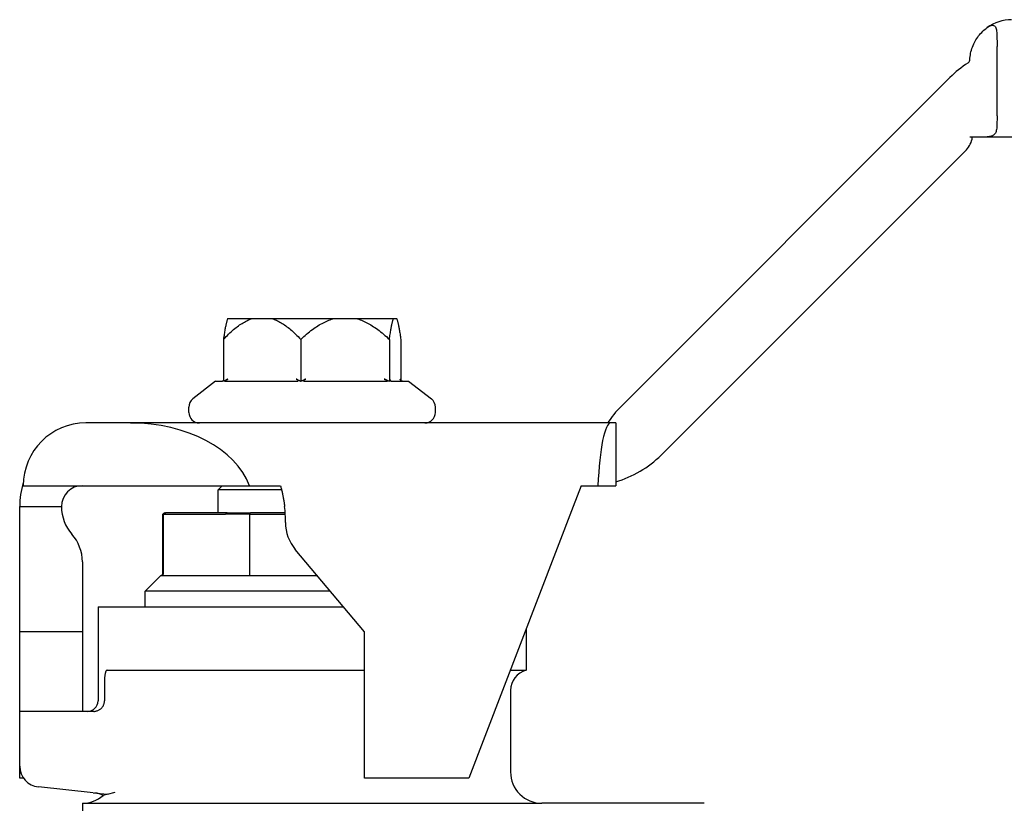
# Model space of a CAD drawing. Header units: millimetres. Extents: x 267 to 474, y 94 to 363.
# Tile 3 of 11: x 286 to 333, y 235 to 272. Entities that reach past the tile are written whole.
import ezdxf

# ---------------------------------------------------------------- set-up
doc = ezdxf.new("R2010")
doc.units = ezdxf.units.MM
doc.layers.add('DETAIL', color=2, linetype='Continuous')

msp = doc.modelspace()

# ---------------------------------------------------------------- linework, layer by layer
at = {"layer": 'DETAIL'}
for p, q in [((332.881, 267.899), (332.881, 271.213)), ((314.886, 253.993), (330.628, 269.735)), ((331.581, 266.899), (332.411, 266.899)), ((331.703, 266.899), (331.698, 266.858)), ((332.411, 266.899), (380.81, 266.899)), ((331.413, 266.277), (316.8, 251.664)), ((296.052, 258.199), (297.236, 258.199)), ((297.236, 258.199), (298.161, 258.199)), ((298.161, 258.199), (301.14, 258.199)), ((301.14, 258.199), (302.201, 258.199)), ((302.201, 258.199), (303.997, 258.199)), ((303.997, 258.199), (304.133, 258.199)), ((295.848, 257.199), (295.848, 255.2)), ((299.548, 257.199), (299.548, 255.2)), ((303.792, 257.199), (303.792, 255.2)), ((304.337, 257.199), (304.337, 255.243)), ((295.473, 255.199), (294.385, 254.349)), ((295.473, 255.199), (295.77, 255.199)), ((295.932, 255.199), (299.344, 255.199)), ((299.753, 255.199), (303.667, 255.199)), ((303.913, 255.199), (304.713, 255.199)), ((304.713, 255.199), (305.8, 254.349)), ((294.193, 253.699), (294.193, 253.955)), ((305.993, 253.699), (305.993, 253.955)), ((291.405, 253.199), (289.26, 253.199)), ((314.39, 253.199), (291.405, 253.199)), ((314.628, 253.199), (314.39, 253.199)), ((314.628, 253.199), (314.628, 250.389)), ((314.628, 250.389), (314.628, 250.199)), ((286.26, 250.199), (297.099, 250.199)), ((295.793, 250.199), (295.593, 249.999)), ((298.632, 249.999), (295.593, 249.999)), ((295.593, 248.899), (295.593, 249.999)), ((297.099, 250.199), (298.579, 250.199)), ((312.967, 250.199), (312.583, 249.199)), ((312.967, 250.199), (313.777, 250.199)), ((313.777, 250.199), (314.628, 250.199)), ((286.093, 243.199), (286.093, 249.199)), ((286.093, 249.199), (288.093, 249.199)), ((293.043, 248.899), (292.943, 248.842)), ((292.974, 248.842), (293.072, 248.899)), ((293.043, 248.899), (293.072, 248.899)), ((296.028, 248.899), (293.072, 248.899)), ((296.028, 248.899), (297.136, 248.899)), ((298.803, 248.899), (297.136, 248.899)), ((312.583, 249.199), (307.593, 236.199)), ((292.974, 248.842), (292.943, 248.842)), ((292.943, 245.999), (292.943, 248.842)), ((292.974, 248.842), (295.942, 248.842)), ((292.974, 245.999), (292.974, 248.842)), ((295.971, 248.842), (295.942, 248.842)), ((297.114, 248.842), (295.971, 248.842)), ((297.114, 248.842), (298.807, 248.842)), ((297.114, 245.999), (297.114, 248.842)), ((302.593, 243.199), (299.285, 247.141)), ((289.093, 246.554), (289.093, 243.199)), ((292.843, 245.899), (292.093, 245.149)), ((292.843, 245.899), (292.877, 245.899)), ((292.877, 245.899), (295.913, 245.899)), ((295.913, 245.899), (297.092, 245.899)), ((297.092, 245.899), (300.327, 245.899)), ((300.956, 245.149), (292.093, 245.149)), ((292.093, 244.399), (292.093, 245.149)), ((289.843, 244.399), (301.586, 244.399)), ((289.843, 244.399), (289.843, 239.899)), ((310.343, 243.363), (310.343, 241.368)), ((289.093, 243.199), (286.093, 243.199)), ((286.093, 236.199), (286.093, 243.199)), ((289.093, 243.199), (289.093, 239.399)), ((302.593, 236.199), (302.593, 243.199)), ((290.281, 241.368), (302.593, 241.368)), ((309.577, 241.368), (310.343, 241.368)), ((290.152, 240.886), (290.152, 239.899)), ((309.593, 240.399), (309.593, 236.499)), ((289.637, 239.399), (286.096, 239.399)), ((286.096, 236.774), (286.096, 239.399)), ((286.278, 236.199), (286.093, 236.199)), ((307.593, 236.199), (302.593, 236.199)), ((289.612, 235.504), (286.992, 235.78)), ((289.612, 235.504), (290.304, 235.432)), ((290.304, 235.432), (290.082, 235.372)), ((290.304, 235.432), (290.67, 235.53)), ((289.093, 234.999), (309.351, 234.999)), ((289.093, 234.999), (289.093, 231.664)), ((309.351, 234.999), (311.093, 234.999)), ((318.857, 234.999), (311.093, 234.999))]:
    msp.add_line(p, q, dxfattribs=at)
at = {"layer": 'DETAIL', "flags": 128}
for points in [[(331.583, 270.585), (331.587, 270.66), (331.595, 270.736), (331.606, 270.813), (331.619, 270.89), (331.636, 270.966), (331.656, 271.042), (331.679, 271.118), (331.705, 271.192), (331.733, 271.265), (331.765, 271.337), (331.799, 271.407), (331.835, 271.475), (331.874, 271.541), (331.914, 271.604), (331.956, 271.665), (331.999, 271.724), (332.046, 271.781), (332.095, 271.837), (332.147, 271.892), (332.201, 271.945), (332.255, 271.995), (332.309, 272.042), (332.361, 272.084), (332.411, 272.122)], [(332.411, 272.122), (332.46, 272.155), (332.508, 272.183), (332.555, 272.205), (332.601, 272.221), (332.644, 272.23), (332.685, 272.231), (332.721, 272.224), (332.754, 272.208), (332.782, 272.183), (332.806, 272.151), (332.826, 272.111), (332.841, 272.064), (332.853, 272.012), (332.862, 271.954), (332.869, 271.889), (332.874, 271.818), (332.877, 271.741), (332.879, 271.657), (332.88, 271.573), (332.881, 271.492), (332.881, 271.414), (332.881, 271.341), (332.881, 271.274), (332.881, 271.213)], [(331.581, 270.565), (331.581, 270.566), (331.581, 270.567), (331.581, 270.567), (331.581, 270.568), (331.581, 270.569), (331.581, 270.57), (331.581, 270.571), (331.582, 270.572), (331.582, 270.572), (331.582, 270.573), (331.582, 270.574), (331.582, 270.575), (331.582, 270.576), (331.582, 270.576), (331.582, 270.577), (331.582, 270.578), (331.582, 270.579), (331.582, 270.58), (331.582, 270.581), (331.582, 270.581), (331.582, 270.582), (331.582, 270.583), (331.583, 270.584), (331.583, 270.585)], [(332.881, 267.899), (332.881, 267.83), (332.881, 267.76), (332.881, 267.691), (332.88, 267.622), (332.879, 267.554), (332.878, 267.487), (332.875, 267.423), (332.871, 267.362), (332.866, 267.304), (332.858, 267.249), (332.848, 267.197), (332.836, 267.15), (332.821, 267.106), (332.802, 267.067), (332.779, 267.032), (332.752, 267), (332.721, 266.972), (332.685, 266.95), (332.646, 266.932), (332.604, 266.919), (332.561, 266.91), (332.514, 266.904), (332.464, 266.9), (332.411, 266.899)], [(296.052, 258.199), (296.044, 258.181), (296.036, 258.161), (296.028, 258.139), (296.02, 258.115), (296.012, 258.089), (296.004, 258.061), (295.995, 258.031), (295.987, 257.999), (295.979, 257.965), (295.971, 257.929), (295.962, 257.891), (295.954, 257.851), (295.945, 257.809), (295.937, 257.764), (295.928, 257.718), (295.92, 257.669), (295.911, 257.618), (295.902, 257.565), (295.893, 257.51), (295.885, 257.452), (295.876, 257.393), (295.867, 257.331), (295.857, 257.266), (295.848, 257.199)], [(295.848, 257.199), (295.911, 257.266), (295.973, 257.331), (296.034, 257.393), (296.095, 257.452), (296.156, 257.51), (296.215, 257.565), (296.275, 257.618), (296.334, 257.669), (296.392, 257.718), (296.45, 257.764), (296.508, 257.809), (296.565, 257.851), (296.622, 257.891), (296.679, 257.929), (296.736, 257.965), (296.792, 257.999), (296.848, 258.031), (296.904, 258.061), (296.959, 258.089), (297.015, 258.115), (297.07, 258.139), (297.125, 258.161), (297.181, 258.181), (297.236, 258.199)], [(298.161, 258.199), (298.216, 258.181), (298.271, 258.161), (298.326, 258.139), (298.381, 258.115), (298.437, 258.089), (298.493, 258.061), (298.548, 258.031), (298.604, 257.999), (298.661, 257.965), (298.717, 257.929), (298.774, 257.891), (298.831, 257.851), (298.888, 257.809), (298.946, 257.764), (299.004, 257.718), (299.063, 257.669), (299.122, 257.618), (299.181, 257.565), (299.241, 257.51), (299.301, 257.452), (299.362, 257.393), (299.423, 257.331), (299.485, 257.266), (299.548, 257.199)], [(299.548, 257.199), (299.62, 257.266), (299.691, 257.331), (299.761, 257.393), (299.831, 257.452), (299.901, 257.51), (299.969, 257.565), (300.037, 257.618), (300.105, 257.669), (300.172, 257.718), (300.239, 257.764), (300.305, 257.809), (300.371, 257.851), (300.436, 257.891), (300.501, 257.929), (300.566, 257.965), (300.631, 257.999), (300.695, 258.031), (300.759, 258.061), (300.823, 258.089), (300.886, 258.115), (300.95, 258.139), (301.013, 258.161), (301.077, 258.181), (301.14, 258.199)], [(302.201, 258.199), (302.264, 258.181), (302.327, 258.161), (302.391, 258.139), (302.454, 258.115), (302.518, 258.089), (302.582, 258.061), (302.646, 258.031), (302.71, 257.999), (302.774, 257.965), (302.839, 257.929), (302.904, 257.891), (302.97, 257.851), (303.036, 257.809), (303.102, 257.764), (303.169, 257.718), (303.236, 257.669), (303.303, 257.618), (303.371, 257.565), (303.44, 257.51), (303.509, 257.452), (303.579, 257.393), (303.649, 257.331), (303.721, 257.266), (303.792, 257.199)], [(303.792, 257.199), (303.802, 257.266), (303.811, 257.331), (303.82, 257.393), (303.829, 257.452), (303.838, 257.51), (303.846, 257.565), (303.855, 257.618), (303.864, 257.669), (303.873, 257.718), (303.881, 257.764), (303.89, 257.809), (303.898, 257.851), (303.906, 257.891), (303.915, 257.929), (303.923, 257.965), (303.931, 257.999), (303.94, 258.031), (303.948, 258.061), (303.956, 258.089), (303.964, 258.115), (303.972, 258.139), (303.98, 258.161), (303.989, 258.181), (303.997, 258.199)], [(304.133, 258.199), (304.141, 258.181), (304.149, 258.161), (304.157, 258.139), (304.165, 258.115), (304.174, 258.089), (304.182, 258.061), (304.19, 258.031), (304.198, 257.999), (304.206, 257.965), (304.215, 257.929), (304.223, 257.891), (304.232, 257.851), (304.24, 257.809), (304.248, 257.764), (304.257, 257.718), (304.266, 257.669), (304.274, 257.618), (304.283, 257.565), (304.292, 257.51), (304.301, 257.452), (304.31, 257.393), (304.319, 257.331), (304.328, 257.266), (304.337, 257.199)], [(295.77, 255.199), (295.772, 255.199), (295.774, 255.199), (295.777, 255.2), (295.779, 255.2), (295.782, 255.2), (295.784, 255.201), (295.787, 255.202), (295.79, 255.202), (295.793, 255.203), (295.797, 255.205), (295.8, 255.206), (295.804, 255.208), (295.808, 255.21), (295.812, 255.212), (295.817, 255.215), (295.822, 255.218), (295.826, 255.222), (295.83, 255.225), (295.834, 255.228), (295.837, 255.231), (295.84, 255.235), (295.843, 255.238), (295.846, 255.241), (295.848, 255.243)], [(295.848, 255.2), (295.857, 255.205), (295.866, 255.209), (295.875, 255.213), (295.884, 255.218), (295.893, 255.222), (295.902, 255.226), (295.911, 255.23), (295.92, 255.235), (295.929, 255.239), (295.938, 255.243), (295.946, 255.247), (295.955, 255.251), (295.964, 255.255), (295.973, 255.26), (295.982, 255.264), (295.991, 255.268), (295.999, 255.272), (296.008, 255.276), (296.017, 255.28), (296.026, 255.284), (296.034, 255.288), (296.043, 255.292), (296.052, 255.295), (296.061, 255.299)], [(296.061, 255.3), (296.052, 255.296), (296.043, 255.292), (296.035, 255.287), (296.026, 255.283), (296.017, 255.279), (296.009, 255.275), (296, 255.27), (295.991, 255.265), (295.982, 255.26), (295.972, 255.255), (295.963, 255.249), (295.954, 255.244), (295.945, 255.238), (295.936, 255.232), (295.928, 255.225), (295.921, 255.219), (295.916, 255.213), (295.914, 255.208), (295.914, 255.205), (295.916, 255.202), (295.919, 255.201), (295.923, 255.2), (295.928, 255.199), (295.932, 255.199)], [(299.344, 255.199), (299.356, 255.199), (299.367, 255.2), (299.379, 255.201), (299.39, 255.202), (299.401, 255.205), (299.411, 255.208), (299.42, 255.213), (299.426, 255.219), (299.429, 255.225), (299.429, 255.232), (299.426, 255.238), (299.422, 255.244), (299.417, 255.249), (299.412, 255.255), (299.405, 255.26), (299.398, 255.265), (299.391, 255.27), (299.384, 255.275), (299.377, 255.279), (299.369, 255.283), (299.361, 255.287), (299.353, 255.292), (299.345, 255.296), (299.336, 255.3)], [(299.336, 255.299), (299.344, 255.295), (299.353, 255.292), (299.362, 255.288), (299.371, 255.284), (299.379, 255.28), (299.388, 255.276), (299.397, 255.272), (299.406, 255.268), (299.415, 255.264), (299.423, 255.26), (299.432, 255.255), (299.441, 255.251), (299.45, 255.247), (299.459, 255.243), (299.468, 255.239), (299.477, 255.235), (299.485, 255.23), (299.494, 255.226), (299.503, 255.222), (299.512, 255.218), (299.521, 255.213), (299.53, 255.209), (299.539, 255.205), (299.548, 255.2)], [(299.548, 255.2), (299.558, 255.205), (299.569, 255.209), (299.579, 255.213), (299.589, 255.218), (299.599, 255.222), (299.61, 255.226), (299.62, 255.23), (299.63, 255.235), (299.64, 255.239), (299.65, 255.243), (299.661, 255.247), (299.671, 255.251), (299.681, 255.255), (299.691, 255.26), (299.701, 255.264), (299.711, 255.268), (299.721, 255.272), (299.731, 255.276), (299.742, 255.28), (299.752, 255.284), (299.762, 255.288), (299.772, 255.292), (299.782, 255.295), (299.792, 255.299)], [(299.792, 255.3), (299.782, 255.296), (299.772, 255.292), (299.762, 255.287), (299.753, 255.283), (299.744, 255.279), (299.735, 255.275), (299.727, 255.27), (299.718, 255.265), (299.71, 255.26), (299.702, 255.255), (299.694, 255.249), (299.687, 255.244), (299.682, 255.238), (299.677, 255.232), (299.675, 255.225), (299.676, 255.219), (299.68, 255.213), (299.688, 255.208), (299.697, 255.205), (299.707, 255.202), (299.718, 255.201), (299.73, 255.2), (299.741, 255.199), (299.753, 255.199)], [(303.667, 255.199), (303.674, 255.199), (303.681, 255.2), (303.687, 255.201), (303.692, 255.202), (303.697, 255.205), (303.699, 255.208), (303.7, 255.213), (303.697, 255.219), (303.691, 255.225), (303.684, 255.232), (303.676, 255.238), (303.667, 255.244), (303.657, 255.249), (303.647, 255.255), (303.637, 255.26), (303.627, 255.265), (303.617, 255.27), (303.608, 255.275), (303.598, 255.279), (303.588, 255.283), (303.578, 255.287), (303.569, 255.292), (303.559, 255.296), (303.549, 255.3)], [(303.549, 255.299), (303.559, 255.295), (303.569, 255.292), (303.579, 255.288), (303.589, 255.284), (303.599, 255.28), (303.609, 255.276), (303.619, 255.272), (303.629, 255.268), (303.639, 255.264), (303.649, 255.26), (303.66, 255.255), (303.67, 255.251), (303.68, 255.247), (303.69, 255.243), (303.7, 255.239), (303.71, 255.235), (303.721, 255.23), (303.731, 255.226), (303.741, 255.222), (303.751, 255.218), (303.762, 255.213), (303.772, 255.209), (303.782, 255.205), (303.792, 255.2)], [(303.792, 255.2), (303.794, 255.205), (303.795, 255.209), (303.796, 255.213), (303.798, 255.218), (303.799, 255.222), (303.8, 255.226), (303.802, 255.23), (303.803, 255.235), (303.804, 255.239), (303.806, 255.243), (303.807, 255.247), (303.808, 255.251), (303.81, 255.255), (303.811, 255.26), (303.812, 255.264), (303.813, 255.268), (303.815, 255.272), (303.816, 255.276), (303.817, 255.28), (303.819, 255.284), (303.82, 255.288), (303.821, 255.292), (303.822, 255.295), (303.824, 255.299)], [(303.823, 255.3), (303.822, 255.296), (303.821, 255.292), (303.82, 255.287), (303.82, 255.283), (303.82, 255.279), (303.819, 255.275), (303.819, 255.27), (303.82, 255.265), (303.821, 255.26), (303.822, 255.255), (303.824, 255.249), (303.826, 255.244), (303.83, 255.238), (303.834, 255.232), (303.84, 255.225), (303.847, 255.219), (303.857, 255.213), (303.867, 255.208), (303.875, 255.205), (303.884, 255.202), (303.892, 255.201), (303.899, 255.2), (303.906, 255.199), (303.913, 255.199)], [(304.415, 255.199), (304.411, 255.199), (304.406, 255.2), (304.401, 255.201), (304.395, 255.202), (304.389, 255.205), (304.381, 255.208), (304.373, 255.213), (304.363, 255.219), (304.355, 255.225), (304.348, 255.232), (304.342, 255.238), (304.337, 255.244), (304.332, 255.249), (304.328, 255.255), (304.325, 255.26), (304.321, 255.265), (304.319, 255.27), (304.316, 255.275), (304.314, 255.279), (304.312, 255.283), (304.31, 255.287), (304.308, 255.292), (304.307, 255.296), (304.305, 255.3)], [(298.579, 250.199), (298.591, 250.158), (298.602, 250.117), (298.613, 250.076), (298.623, 250.035), (298.634, 249.993), (298.644, 249.952), (298.653, 249.91), (298.663, 249.869), (298.672, 249.827), (298.681, 249.785), (298.69, 249.743), (298.698, 249.702), (298.706, 249.66), (298.714, 249.618), (298.721, 249.576), (298.729, 249.534), (298.736, 249.492), (298.742, 249.45), (298.749, 249.408), (298.755, 249.366), (298.761, 249.325), (298.766, 249.283), (298.771, 249.241), (298.776, 249.199)], [(297.114, 248.842), (297.115, 248.844), (297.116, 248.846), (297.117, 248.849), (297.118, 248.851), (297.119, 248.854), (297.119, 248.856), (297.12, 248.858), (297.121, 248.861), (297.122, 248.863), (297.123, 248.866), (297.124, 248.868), (297.125, 248.87), (297.126, 248.873), (297.127, 248.875), (297.128, 248.878), (297.129, 248.88), (297.129, 248.882), (297.13, 248.885), (297.131, 248.887), (297.132, 248.89), (297.133, 248.892), (297.134, 248.895), (297.135, 248.897), (297.136, 248.899)], [(292.877, 245.899), (292.883, 245.9), (292.889, 245.9), (292.896, 245.901), (292.902, 245.903), (292.908, 245.905), (292.914, 245.907), (292.919, 245.909), (292.925, 245.913), (292.93, 245.916), (292.936, 245.92), (292.941, 245.924), (292.945, 245.928), (292.95, 245.933), (292.954, 245.938), (292.957, 245.943), (292.961, 245.949), (292.964, 245.955), (292.967, 245.961), (292.969, 245.967), (292.971, 245.973), (292.972, 245.98), (292.973, 245.986), (292.974, 245.993), (292.974, 245.999)], [(297.092, 245.899), (297.094, 245.9), (297.095, 245.9), (297.096, 245.901), (297.098, 245.903), (297.099, 245.905), (297.1, 245.907), (297.102, 245.909), (297.103, 245.913), (297.104, 245.916), (297.105, 245.92), (297.106, 245.924), (297.108, 245.928), (297.108, 245.933), (297.109, 245.938), (297.11, 245.943), (297.111, 245.949), (297.112, 245.955), (297.112, 245.961), (297.113, 245.967), (297.113, 245.973), (297.114, 245.98), (297.114, 245.986), (297.114, 245.993), (297.114, 245.999)], [(290.281, 241.368), (290.271, 241.367), (290.262, 241.364), (290.254, 241.359), (290.245, 241.351), (290.237, 241.342), (290.229, 241.331), (290.221, 241.319), (290.213, 241.304), (290.206, 241.287), (290.2, 241.269), (290.193, 241.249), (290.187, 241.227), (290.182, 241.204), (290.177, 241.18), (290.172, 241.154), (290.168, 241.127), (290.164, 241.099), (290.161, 241.07), (290.158, 241.041), (290.156, 241.01), (290.154, 240.98), (290.153, 240.949), (290.152, 240.917), (290.152, 240.886)], [(289.637, 239.399), (289.669, 239.4), (289.703, 239.404), (289.736, 239.409), (289.77, 239.417), (289.802, 239.426), (289.832, 239.437), (289.861, 239.449), (289.891, 239.465), (289.92, 239.482), (289.948, 239.501), (289.975, 239.522), (289.999, 239.544), (290.021, 239.566), (290.043, 239.592), (290.063, 239.619), (290.082, 239.648), (290.098, 239.677), (290.112, 239.706), (290.124, 239.736), (290.133, 239.767), (290.141, 239.8), (290.147, 239.834), (290.151, 239.867), (290.152, 239.899)]]:
    msp.add_lwpolyline(points, dxfattribs=at)
at = {"layer": 'DETAIL'}
for centre, radius, start, end in [((333.581, 270.499), 2, 90, 125.7796), ((334.164, 266.199), 5, 122.3308, 135), ((331.383, 270.593), 0.2, 302.3308, 351.8835), ((330.706, 266.984), 1, 315, 352.7535), ((294.693, 253.955), 0.5, 128, 180), ((305.493, 253.955), 0.5, 0, 52), ((294.693, 253.699), 0.5, 180, 270), ((305.493, 253.699), 0.5, 270, 0), ((318.421, 250.457), 5, 135, 146.738), ((289.26, 250.199), 3, 90, 180), ((313.264, 255.199), 5, 285.8267, 315), ((290.093, 249.199), 4, 163.1868, 180), ((289.093, 249.199), 1, 90, 180), ((290.093, 249.199), 2, 180, 221.4096), ((292.447, 248.473), 6.37, 359.6771, 6.5426), ((300.818, 248.426), 2, 179.6771, 220), ((287.093, 246.554), 2, 0, 41.4096), ((292.843, 245.999), 0.1, 270, 0), ((310.593, 240.399), 1, 104.4775, 180), ((289.343, 239.899), 0.5, 270, 0), ((287.096, 236.774), 1, 180, 264), ((311.093, 236.499), 1.5, 180, 270.0001), ((289.093, 236.499), 1.5, 269.9999, 311.2876), ((289.591, 234.5), 1.001, 60.6231, 83.9137)]:
    msp.add_arc(centre, radius, start, end, dxfattribs=at)
for centre, major_axis, ratio, start_param, end_param in [((291.405, 249.199), (5.88, 0), 0.680223, 0.25268, 1.570796), ((314.39, 249.199), (0, 4), 0.158384, 0, 1.318116)]:
    msp.add_ellipse(centre, major_axis=major_axis, ratio=ratio, start_param=start_param, end_param=end_param, dxfattribs=at)

doc.saveas('drawing.dxf')
